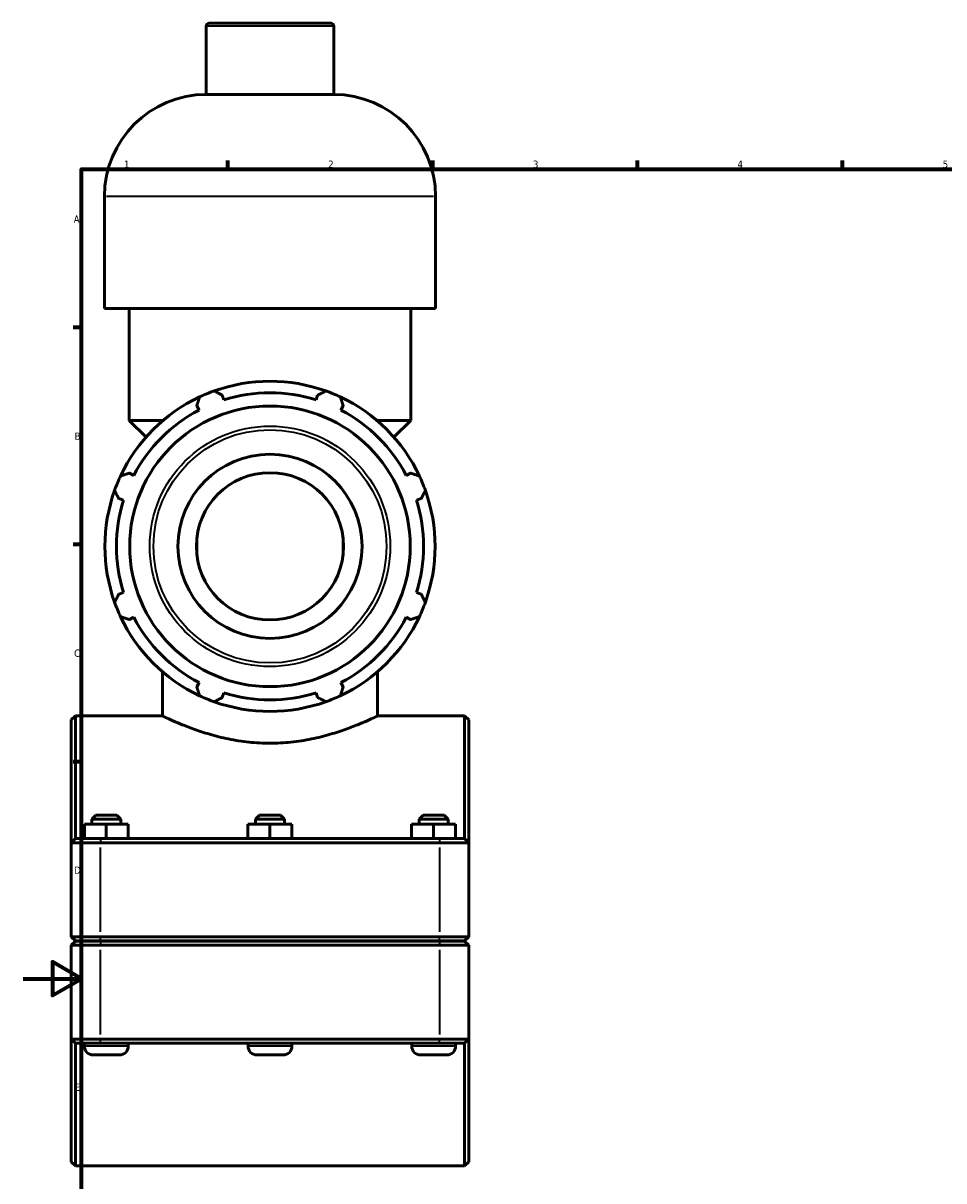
# Model space of a CAD drawing. Header units: millimetres. Extents: x 0 to 1067, y -35 to 1466.
# Tile 2 of 8: x 0 to 315, y 228 to 624. Entities that reach past the tile are written whole.
import ezdxf

# ---------------------------------------------------------------- set-up
doc = ezdxf.new("R2010")
doc.units = ezdxf.units.MM
for name, color, linetype, lineweight in [('Border (ISO)', 7, 'Continuous', 70), ('Visible (ISO)', 7, 'Continuous', 50), ('Visible Narrow (ISO)', 7, 'Continuous', 35)]:
    doc.layers.add(name, color=color, linetype=linetype, lineweight=lineweight)
doc.styles.add('Note Text (ISO)', font='tahoma.ttf')

# ---------------------------------------------------------------- blocks, each defined once
blk = doc.blocks.new('Borders Default Border')
at = {"layer": 'Border (ISO)'}
for p, q in [((70.08, 574), (70.08, 576.9)), ((140.17, 574), (140.17, 576.9)), ((210.25, 574), (210.25, 576.9)), ((280.33, 574), (280.33, 576.9)), ((20, 519.75), (17.1, 519.75)), ((20, 445.5), (17.1, 445.5)), ((20, 371.25), (17.1, 371.25))]:
    blk.add_line(p, q, dxfattribs=at)
at = {"layer": 'Border (ISO)', "flags": 128}
for points in [[(20, 20), (20, 574), (821, 574), (821, 20), (20, 20)], [(0, 297), (20, 297), (10, 302.77), (10, 291.23), (20, 297)]]:
    blk.add_lwpolyline(points, dxfattribs=at)
at = {"layer": 'Border (ISO)', "color": 232, "true_color": 0xca0064, "char_height": 2.5, "attachment_point": 7, "style": 'Note Text (ISO)'}
for s, insert in [('1', (34.48, 574.4)), ('2', (104.37, 574.4)), ('3', (174.43, 574.35)), ('4', (244.42, 574.4)), ('5', (314.64, 574.35)), ('A', (17.29, 555.62)), ('B', (17.59, 481.37)), ('C', (17.43, 407.08)), ('D', (17.43, 332.88)), ('E', (17.64, 258.63))]:
    blk.add_mtext(s, dxfattribs=dict(at, insert=insert))

msp = doc.modelspace()

# ---------------------------------------------------------------- linework, layer by layer
at = {"layer": 'Visible (ISO)'}
for p, q in [((62.66, 599.527), (62.66, 622.927)), ((63.66, 623.927), (105.257, 623.927)), ((106.257, 599.527), (106.257, 622.927)), ((106.257, 599.527), (62.66, 599.527)), ((27.803, 526.327), (27.803, 564.67)), ((141.115, 526.327), (141.115, 564.67)), ((141.115, 526.327), (27.803, 526.327)), ((36.301, 487.985), (36.301, 526.327)), ((132.616, 487.985), (132.616, 526.327)), ((68.658, 495.04), (68.148, 496.657)), ((100.769, 496.657), (100.259, 495.04)), ((59.413, 493.039), (60.196, 491.535)), ((108.721, 491.535), (109.504, 493.039)), ((47.875, 487.985), (36.301, 487.985)), ((42.038, 482.247), (36.301, 487.985)), ((132.616, 487.985), (121.042, 487.985)), ((126.879, 482.247), (132.616, 487.985)), ((37.851, 469.19), (36.347, 469.973)), ((132.57, 469.973), (131.067, 469.19)), ((32.729, 461.238), (34.345, 460.728)), ((134.572, 460.728), (136.188, 461.238)), ((59.459, 448.096), (59.459, 441.759)), ((109.459, 441.759), (109.459, 448.096)), ((34.345, 429.127), (32.729, 428.617)), ((136.188, 428.617), (134.572, 429.127)), ((36.347, 419.882), (37.851, 420.665)), ((131.067, 420.665), (132.57, 419.882)), ((47.632, 386.927), (47.632, 402.078)), ((121.285, 386.927), (121.285, 402.078)), ((60.196, 398.319), (59.413, 396.816)), ((109.504, 396.816), (108.721, 398.319)), ((68.148, 393.198), (68.658, 394.814)), ((100.259, 394.814), (100.769, 393.198)), ((16.459, 385.527), (17.859, 386.927)), ((16.459, 343.527), (16.459, 385.527)), ((17.859, 386.927), (17.859, 344.927)), ((47.632, 386.927), (17.859, 386.927)), ((151.059, 386.927), (121.285, 386.927)), ((151.059, 344.927), (151.059, 386.927)), ((152.459, 385.527), (151.059, 386.927)), ((152.459, 385.527), (152.459, 343.527)), ((24.859, 352.927), (23.459, 351.527)), ((32.059, 352.927), (24.859, 352.927)), ((32.059, 352.927), (33.459, 351.527)), ((80.859, 352.927), (79.459, 351.527)), ((88.059, 352.927), (80.859, 352.927)), ((88.059, 352.927), (89.459, 351.527)), ((136.859, 352.927), (135.459, 351.527)), ((144.059, 352.927), (136.859, 352.927)), ((144.059, 352.927), (145.459, 351.527)), ((20.935, 344.927), (20.935, 349.927)), ((28.412, 349.927), (20.935, 349.927)), ((23.459, 351.527), (33.459, 351.527)), ((23.459, 351.527), (23.459, 349.927)), ((28.412, 344.927), (28.412, 349.927)), ((35.935, 349.927), (28.412, 349.927)), ((33.459, 351.527), (33.459, 349.927)), ((35.935, 344.927), (35.935, 349.927)), ((35.982, 349.927), (35.935, 349.927)), ((35.982, 344.927), (35.982, 349.927)), ((76.935, 344.927), (76.935, 349.927)), ((84.412, 349.927), (76.935, 349.927)), ((79.459, 351.527), (89.459, 351.527)), ((79.459, 351.527), (79.459, 349.927)), ((84.412, 344.927), (84.412, 349.927)), ((91.935, 349.927), (84.412, 349.927)), ((89.459, 351.527), (89.459, 349.927)), ((91.935, 344.927), (91.935, 349.927)), ((91.982, 349.927), (91.935, 349.927)), ((91.982, 344.927), (91.982, 349.927)), ((132.935, 344.927), (132.935, 349.927)), ((140.412, 349.927), (132.935, 349.927)), ((135.459, 351.527), (145.459, 351.527)), ((135.459, 351.527), (135.459, 349.927)), ((140.412, 344.927), (140.412, 349.927)), ((147.935, 349.927), (140.412, 349.927)), ((145.459, 351.527), (145.459, 349.927)), ((147.935, 344.927), (147.935, 349.927)), ((147.982, 349.927), (147.935, 349.927)), ((147.982, 344.927), (147.982, 349.927)), ((17.859, 344.927), (16.459, 343.527)), ((17.859, 344.927), (26.509, 344.927)), ((142.409, 344.927), (26.509, 344.927)), ((142.409, 344.927), (151.059, 344.927)), ((151.059, 344.927), (152.459, 343.527)), ((26.509, 343.527), (16.459, 343.527)), ((16.459, 343.527), (16.459, 311.377)), ((26.509, 343.527), (142.409, 343.527)), ((152.459, 343.527), (142.409, 343.527)), ((152.459, 311.377), (152.459, 343.527)), ((17.859, 309.977), (16.459, 311.377)), ((16.459, 311.377), (26.509, 311.377)), ((17.859, 309.877), (16.459, 308.477)), ((26.509, 309.977), (17.859, 309.977)), ((17.859, 309.877), (26.509, 309.877)), ((20.959, 309.977), (20.959, 309.877)), ((142.409, 311.377), (26.509, 311.377)), ((26.509, 309.977), (142.409, 309.977)), ((142.409, 309.877), (26.509, 309.877)), ((35.959, 309.977), (35.959, 309.877)), ((76.959, 309.977), (76.959, 309.877)), ((91.959, 309.977), (91.959, 309.877)), ((132.959, 309.977), (132.959, 309.877)), ((142.409, 311.377), (152.459, 311.377)), ((151.059, 309.977), (142.409, 309.977)), ((142.409, 309.877), (151.059, 309.877)), ((147.959, 309.977), (147.959, 309.877)), ((151.059, 309.977), (152.459, 311.377)), ((151.059, 309.877), (152.459, 308.477)), ((26.509, 308.477), (16.459, 308.477)), ((16.459, 308.477), (16.459, 276.327)), ((26.509, 308.477), (142.409, 308.477)), ((152.459, 308.477), (142.409, 308.477)), ((152.459, 276.327), (152.459, 308.477)), ((16.459, 276.327), (26.509, 276.327)), ((16.459, 234.327), (16.459, 276.327)), ((17.859, 274.927), (16.459, 276.327)), ((17.859, 274.927), (17.859, 232.927)), ((26.509, 274.927), (17.859, 274.927)), ((20.959, 274.927), (20.959, 273.927)), ((142.409, 276.327), (26.509, 276.327)), ((26.509, 274.927), (142.409, 274.927)), ((35.959, 274.927), (35.959, 273.927)), ((76.959, 274.927), (76.959, 273.927)), ((91.959, 274.927), (91.959, 273.927)), ((132.959, 274.927), (132.959, 273.927)), ((142.409, 276.327), (152.459, 276.327)), ((151.059, 274.927), (142.409, 274.927)), ((147.959, 274.927), (147.959, 273.927)), ((151.059, 274.927), (152.459, 276.327)), ((151.059, 232.927), (151.059, 274.927)), ((152.459, 276.327), (152.459, 234.327)), ((23.959, 270.927), (32.959, 270.927)), ((79.959, 270.927), (88.959, 270.927)), ((135.959, 270.927), (144.959, 270.927)), ((16.459, 234.327), (17.859, 232.927)), ((152.459, 234.327), (151.059, 232.927)), ((151.059, 232.927), (17.859, 232.927))]:
    msp.add_line(p, q, dxfattribs=at)
for radius in [48.003, 31.5, 25.2]:
    msp.add_circle((84.459, 444.927), radius, dxfattribs=at)
for centre, radius, start, end in [((63.66, 622.927), 1, 90, 180), ((105.257, 622.927), 1, 0, 90), ((62.66, 564.67), 34.857, 90, 180), ((106.257, 564.67), 34.857, 0, 90), ((84.459, 444.927), 56.5, 70.20802, 109.79198), ((84.459, 444.927), 56.5, 115.20802, 154.79198), ((84.459, 444.927), 56.5, 109.79198, 115.20802), ((84.459, 444.927), 52.545, 72.5, 107.5), ((84.459, 444.927), 56.5, 64.79198, 70.20802), ((84.459, 444.927), 56.5, 25.20802, 64.79198), ((84.459, 444.927), 52.545, 117.5, 152.5), ((84.459, 444.927), 52.545, 27.5, 62.5), ((84.459, 444.927), 56.5, 154.79198, 160.20802), ((84.459, 444.927), 56.5, 19.79198, 25.20802), ((84.459, 444.927), 56.5, 160.20802, 199.79198), ((84.459, 444.927), 56.5, 340.20802, 19.79198), ((84.459, 444.927), 52.545, 162.5, 197.5), ((84.459, 444.927), 52.545, 342.5, 17.5), ((84.459, 444.927), 56.5, 199.79198, 205.20802), ((84.459, 444.927), 56.5, 334.79198, 340.20802), ((84.459, 444.927), 56.5, 205.20802, 244.79198), ((84.459, 444.927), 52.545, 207.5, 242.5), ((84.459, 444.927), 56.5, 295.20802, 334.79198), ((84.459, 444.927), 52.545, 297.5, 332.5), ((84.459, 444.927), 56.5, 244.79198, 250.20802), ((84.459, 444.927), 52.545, 252.5, 287.5), ((84.459, 444.927), 56.5, 289.79198, 295.20802), ((84.459, 444.927), 56.5, 250.20802, 289.79198), ((23.959, 273.927), 3, 180, 270), ((32.959, 273.927), 3, 270, 0), ((79.959, 273.927), 3, 180, 270), ((88.959, 273.927), 3, 270, 0), ((135.959, 273.927), 3, 180, 270), ((144.959, 273.927), 3, 270, 0)]:
    msp.add_arc(centre, radius, start, end, dxfattribs=at)
for points, weights in [([(59.413, 493.039), (59.894, 494.512), (60.395, 496.047)], [1.00269704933, 1.00175658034, 1]), ([(65.327, 498.09), (66.767, 497.359), (68.148, 496.657)], [1, 1.00175658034, 1.00269704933]), ([(100.769, 496.657), (102.151, 497.359), (103.59, 498.09)], [1.00269704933, 1.00175658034, 1]), ([(108.522, 496.047), (109.023, 494.512), (109.504, 493.039)], [1, 1.00175658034, 1.00269704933]), ([(33.339, 468.991), (34.874, 469.492), (36.347, 469.973)], [1, 1.00175658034, 1.00269704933]), ([(132.57, 469.973), (134.043, 469.492), (135.578, 468.991)], [1.00269704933, 1.00175658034, 1]), ([(32.729, 461.238), (32.027, 462.619), (31.296, 464.059)], [1.00269704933, 1.00175658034, 1]), ([(137.621, 464.059), (136.89, 462.619), (136.188, 461.238)], [1, 1.00175658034, 1.00269704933]), ([(31.296, 425.796), (32.027, 427.235), (32.729, 428.617)], [1, 1.00175658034, 1.00269704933]), ([(136.188, 428.617), (136.89, 427.235), (137.621, 425.796)], [1.00269704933, 1.00175658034, 1]), ([(36.347, 419.882), (34.874, 420.363), (33.339, 420.864)], [1.00269704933, 1.00175658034, 1]), ([(135.578, 420.864), (134.043, 420.363), (132.57, 419.882)], [1, 1.00175658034, 1.00269704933]), ([(60.395, 393.808), (59.894, 395.343), (59.413, 396.816)], [1, 1.00175658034, 1.00269704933]), ([(109.504, 396.816), (109.023, 395.343), (108.522, 393.808)], [1.00269704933, 1.00175658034, 1]), ([(68.148, 393.198), (66.767, 392.496), (65.327, 391.765)], [1.00269704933, 1.00175658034, 1]), ([(103.59, 391.765), (102.151, 392.496), (100.769, 393.198)], [1, 1.00175658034, 1.00269704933])]:
    msp.add_rational_spline(points, weights, degree=2, dxfattribs=at)
msp.add_open_spline([(47.632, 386.927), (47.632, 386.927), (47.861, 386.817), (48.812, 386.369), (49.534, 386.032), (51.425, 385.182), (52.597, 384.67), (55.287, 383.564), (56.806, 382.97), (60.034, 381.81), (61.859, 381.201), (65.841, 380.04), (67.999, 379.489), (72.52, 378.56), (74.888, 378.182), (79.679, 377.677), (82.101, 377.55), (86.816, 377.55), (89.238, 377.677), (94.029, 378.182), (96.397, 378.56), (100.918, 379.489), (103.076, 380.04), (107.058, 381.201), (108.883, 381.81), (112.111, 382.97), (113.63, 383.564), (116.32, 384.67), (117.492, 385.182), (119.384, 386.032), (120.105, 386.369), (121.056, 386.817), (121.285, 386.927), (121.285, 386.927)], degree=3, knots=[5.6513073, 5.6513073, 5.6513073, 5.6513073, 6.356933, 6.356933, 7.0625586, 7.0625586, 7.7681843, 7.7681843, 8.4738099, 8.4738099, 9.1810111, 9.1810111, 9.8882123, 9.8882123, 10.5954135, 10.5954135, 11.3026147, 11.3026147, 12.0098159, 12.0098159, 12.7170171, 12.7170171, 13.4242183, 13.4242183, 14.1314195, 14.1314195, 14.8370451, 14.8370451, 15.5426708, 15.5426708, 16.2482964, 16.2482964, 16.953922, 16.953922, 16.953922, 16.953922], dxfattribs=at)
at = {"layer": 'Visible Narrow (ISO)'}
for p, q in [((105.989, 622.927), (62.928, 622.927)), ((140.417, 564.67), (28.5, 564.67)), ((26.509, 344.857), (26.509, 343.597)), ((142.409, 344.857), (142.409, 343.597)), ((26.509, 312.985), (26.509, 341.92)), ((142.409, 341.92), (142.409, 312.985)), ((26.509, 310.047), (26.509, 311.307)), ((26.509, 309.807), (26.509, 308.547)), ((142.409, 310.047), (142.409, 311.307)), ((142.409, 309.807), (142.409, 308.547)), ((26.509, 277.935), (26.509, 306.87)), ((142.409, 306.87), (142.409, 277.935)), ((35.866, 273.927), (21.051, 273.927)), ((26.509, 274.997), (26.509, 276.257)), ((91.866, 273.927), (77.051, 273.927)), ((147.866, 273.927), (133.051, 273.927)), ((142.409, 274.997), (142.409, 276.257))]:
    msp.add_line(p, q, dxfattribs=at)
for radius in [41.134, 39.893]:
    msp.add_circle((84.459, 444.927), radius, dxfattribs=at)

# ---------------------------------------------------------------- block references
msp.add_blockref('Borders Default Border', (0, 0))

doc.saveas('drawing.dxf')
